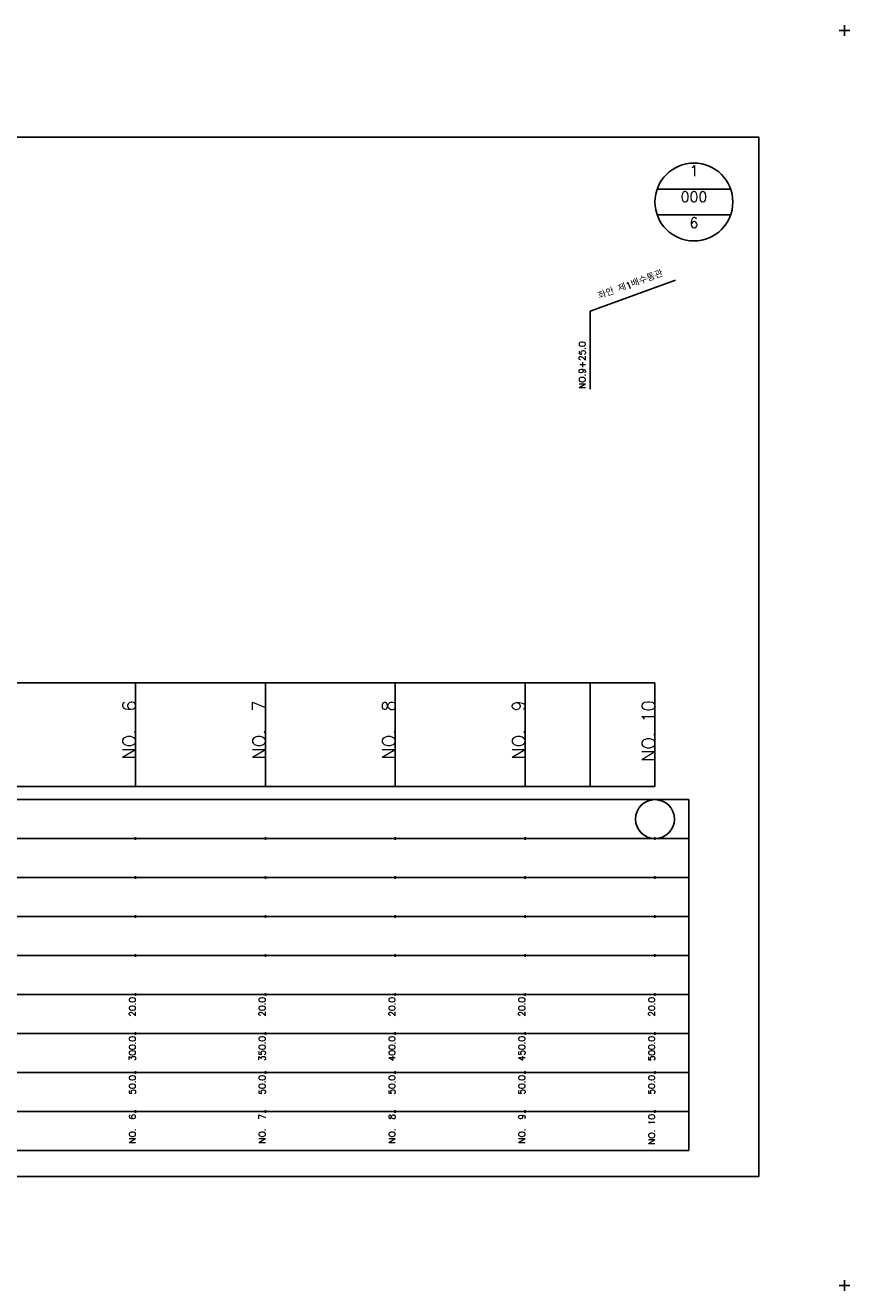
# Model space of a CAD drawing. Extents: x -504 to 685, y -2 to 2900.
# Tile 3 of 12: x 367 to 685, y -2 to 485. Entities that reach past the tile are written whole.
import ezdxf
from ezdxf.enums import TextEntityAlignment as Align

# ---------------------------------------------------------------- set-up
doc = ezdxf.new("R2010")
doc.units = 0
doc.header["$LTSCALE"] = 5
for name, color, linetype in [('BOX', 5, 'CONTINUOUS'), ('DT1', 3, 'CONTINUOUS'), ('DT2', 6, 'CONTINUOUS'), ('LT1', 4, 'CONTINUOUS'), ('ST1', 7, 'CONTINUOUS')]:
    doc.layers.add(name, color=color, linetype=linetype)
doc.styles.add('GHS', font='ROMANS.shx', dxfattribs={"bigfont": 'GHS.shx'})

msp = doc.modelspace()

# ---------------------------------------------------------------- linework, layer by layer
at = {"layer": 'BOX'}
msp.add_lwpolyline([(50, 42), (650, 42), (650, 442), (50, 442), (50, 42)], dxfattribs=at)
at = {"layer": 'LT1', "linetype": 'CONTINUOUS'}
for p, q in [((585, 375), (617.89, 386.97)), ((585, 345), (585, 375))]:
    msp.add_line(p, q, dxfattribs=at)
at = {"layer": 'LT1'}
for p, q in [((410, 192), (410, 232)), ((460, 192), (460, 232)), ((510, 192), (510, 232)), ((560, 192), (560, 232)), ((585, 192), (585, 232)), ((610, 192), (610, 232)), ((410, 225.69), (410, 226.69)), ((460, 225.69), (460, 226.69)), ((510, 225.69), (510, 226.69)), ((560, 225.69), (560, 226.69)), ((610, 225.69), (610, 226.69)), ((110, 192), (610, 192)), ((410, 171.5), (410, 172.5)), ((460, 171.5), (460, 172.5)), ((510, 171.5), (510, 172.5)), ((560, 171.5), (560, 172.5)), ((610, 171.5), (610, 172.5)), ((410, 156.5), (410, 157.5)), ((460, 156.5), (460, 157.5)), ((510, 156.5), (510, 157.5)), ((560, 156.5), (560, 157.5)), ((610, 156.5), (610, 157.5)), ((410, 141.5), (410, 142.5)), ((460, 141.5), (460, 142.5)), ((510, 141.5), (510, 142.5)), ((560, 141.5), (560, 142.5)), ((610, 141.5), (610, 142.5)), ((410, 126.5), (410, 127.5)), ((460, 126.5), (460, 127.5)), ((510, 126.5), (510, 127.5)), ((560, 126.5), (560, 127.5)), ((610, 126.5), (610, 127.5)), ((410, 111.5), (410, 112.5)), ((460, 111.5), (460, 112.5)), ((510, 111.5), (510, 112.5)), ((560, 111.5), (560, 112.5)), ((610, 111.5), (610, 112.5)), ((410, 96.5), (410, 97.5)), ((460, 96.5), (460, 97.5)), ((510, 96.5), (510, 97.5)), ((560, 96.5), (560, 97.5)), ((610, 96.5), (610, 97.5)), ((410, 81.5), (410, 82.5)), ((460, 81.5), (460, 82.5)), ((510, 81.5), (510, 82.5)), ((560, 81.5), (560, 82.5)), ((610, 81.5), (610, 82.5)), ((410, 66.5), (410, 67.5)), ((460, 66.5), (460, 67.5)), ((510, 66.5), (510, 67.5)), ((560, 66.5), (560, 67.5)), ((610, 66.5), (610, 67.5))]:
    msp.add_line(p, q, dxfattribs=at)
msp.add_lwpolyline([(110, 232), (160, 232), (210, 232), (260, 232), (310, 232), (360, 232), (410, 232), (460, 232), (510, 232), (560, 232), (610, 232)], dxfattribs=at)
at = {"layer": 'ST1'}
for p, q in [((681, 483), (685, 483)), ((683, 481), (683, 485)), ((80, 187), (623, 187)), ((623, 52), (623, 187)), ((87.5, 172), (623, 172)), ((80, 157), (623, 157)), ((87.5, 142), (623, 142)), ((80, 127), (623, 127)), ((80, 112), (623, 112)), ((80, 97), (623, 97)), ((80, 82), (623, 82)), ((80, 67), (623, 67)), ((80, 52), (623, 52)), ((681, 0), (685, 0)), ((683, -2), (683, 2))]:
    msp.add_line(p, q, dxfattribs=at)
at = {"layer": 'ST1', "linetype": 'CONTINUOUS'}
for p, q in [((639.14, 422), (610.86, 422)), ((639.14, 412), (610.86, 412))]:
    msp.add_line(p, q, dxfattribs=at)
for centre, radius in [((625, 417), 15), ((610, 179.5), 7.5)]:
    msp.add_circle(centre, radius, dxfattribs=at)

# ---------------------------------------------------------------- texts
at = {"layer": 'DT1', "linetype": 'CONTINUOUS', "style": 'GHS'}
msp.add_text('좌안 제1배수통관', height=2.5, rotation=20, dxfattribs=at).set_placement((601, 383.99), align=Align.CENTER)
msp.add_text('NO.9+25.0', height=2.5, rotation=90, dxfattribs=at).set_placement((583.25, 345.12))
at = {"layer": 'DT1', "style": 'GHS'}
for s, height, p in [('NO.  6', 5, (410, 225.19)), ('NO.  7', 5, (460, 225.19)), ('NO.  8', 5, (510, 225.19)), ('NO.  9', 5, (560, 225.19)), ('NO. 10', 5, (610, 225.19)), (' 20.0', 2.5, (410, 111)), (' 20.0', 2.5, (460, 111)), (' 20.0', 2.5, (510, 111)), (' 20.0', 2.5, (560, 111)), (' 20.0', 2.5, (610, 111)), ('   300.0', 2.5, (410, 96)), ('   350.0', 2.5, (460, 96)), ('   400.0', 2.5, (510, 96)), ('   450.0', 2.5, (560, 96)), ('   500.0', 2.5, (610, 96)), ('  50.0', 2.5, (410, 81)), ('  50.0', 2.5, (460, 81)), ('  50.0', 2.5, (510, 81)), ('  50.0', 2.5, (560, 81)), ('  50.0', 2.5, (610, 81)), ('NO.  6', 2.5, (410, 66)), ('NO.  7', 2.5, (460, 66)), ('NO.  8', 2.5, (510, 66)), ('NO.  9', 2.5, (560, 66)), ('NO. 10', 2.5, (610, 66))]:
    msp.add_text(s, height=height, rotation=90, dxfattribs=at).set_placement(p, align=Align.RIGHT)
at = {"layer": 'DT2', "linetype": 'CONTINUOUS', "style": 'GHS'}
for s, p in [('1', (625, 427)), ('000', (625, 417)), ('6', (625, 407))]:
    msp.add_text(s, height=4, dxfattribs=at).set_placement(p, align=Align.CENTER)

doc.saveas('drawing.dxf')
